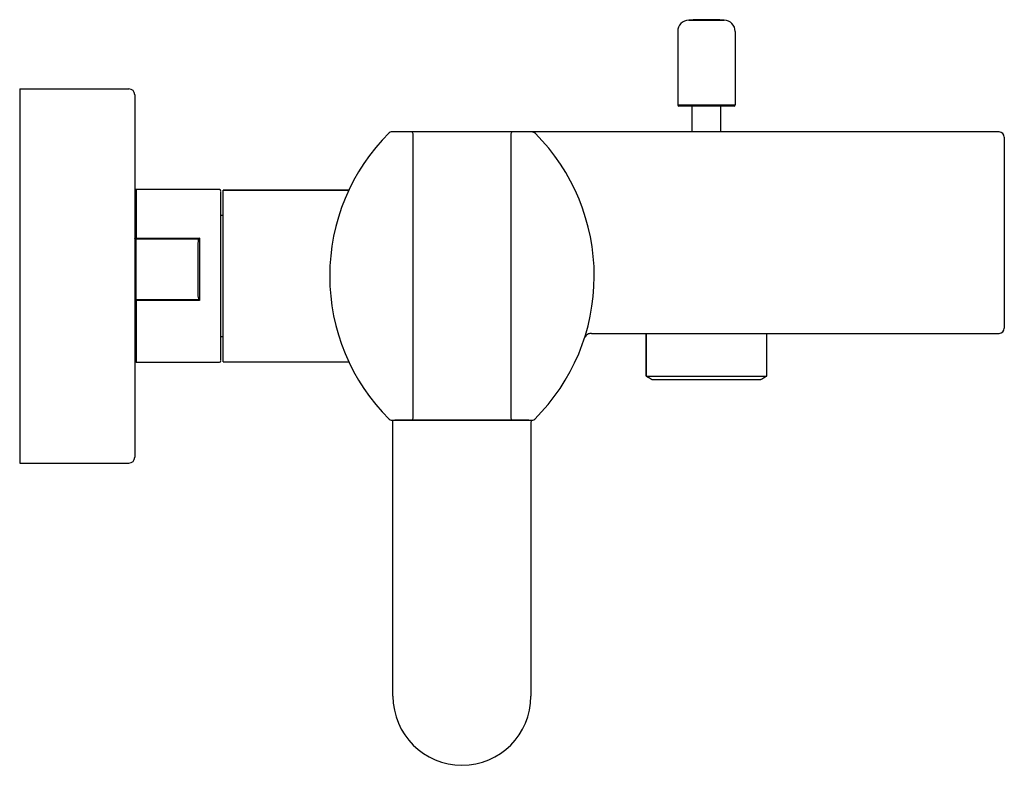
# Model space of a CAD drawing. Header units: millimetres. Extents: x 4135.241 to 4135.412, y 1861.121 to 1861.25.
import ezdxf

# ---------------------------------------------------------------- set-up
doc = ezdxf.new("R2010")
doc.units = ezdxf.units.MM
doc.layers.add('SANINDUSA', color=3, linetype='Continuous')

msp = doc.modelspace()

# ---------------------------------------------------------------- linework, layer by layer
at = {"layer": 'SANINDUSA'}
for p, q in [((4135.357107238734, 1861.250145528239), (4135.363261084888, 1861.250145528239)), ((4135.355184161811, 1861.248147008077), (4135.355184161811, 1861.235404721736)), ((4135.365184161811, 1861.248147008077), (4135.365184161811, 1861.235404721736)), ((4135.240775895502, 1861.238179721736), (4135.240775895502, 1861.173179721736)), ((4135.240775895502, 1861.238179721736), (4135.259775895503, 1861.238179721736)), ((4135.260775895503, 1861.237179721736), (4135.260775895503, 1861.221604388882)), ((4135.355184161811, 1861.235404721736), (4135.360184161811, 1861.235404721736)), ((4135.360184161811, 1861.235204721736), (4135.355384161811, 1861.235204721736)), ((4135.360184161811, 1861.235404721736), (4135.365184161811, 1861.235404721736)), ((4135.364984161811, 1861.235204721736), (4135.360184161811, 1861.235204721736)), ((4135.308875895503, 1861.230704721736), (4135.305381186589, 1861.230704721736)), ((4135.326475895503, 1861.230704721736), (4135.308875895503, 1861.230704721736)), ((4135.309175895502, 1861.230204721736), (4135.309175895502, 1861.230404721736)), ((4135.309175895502, 1861.181154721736), (4135.309175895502, 1861.230204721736)), ((4135.326175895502, 1861.230404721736), (4135.326175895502, 1861.230204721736)), ((4135.326175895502, 1861.230204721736), (4135.326175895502, 1861.181154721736)), ((4135.329805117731, 1861.230704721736), (4135.326475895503, 1861.230704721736)), ((4135.397975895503, 1861.230704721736), (4135.332823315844, 1861.230704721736)), ((4135.411075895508, 1861.230704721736), (4135.397975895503, 1861.230704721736)), ((4135.411975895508, 1861.229804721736), (4135.411975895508, 1861.196604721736)), ((4135.260775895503, 1861.221604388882), (4135.260775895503, 1861.174179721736)), ((4135.261025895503, 1861.220679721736), (4135.261025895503, 1861.212239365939)), ((4135.276175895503, 1861.190779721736), (4135.276175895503, 1861.220579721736)), ((4135.276175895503, 1861.220579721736), (4135.297998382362, 1861.220579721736)), ((4135.261025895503, 1861.212239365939), (4135.272025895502, 1861.212239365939)), ((4135.261025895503, 1861.212239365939), (4135.261025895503, 1861.212150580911)), ((4135.261025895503, 1861.2015096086), (4135.261025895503, 1861.212150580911)), ((4135.261025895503, 1861.212150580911), (4135.271936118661, 1861.212150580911)), ((4135.272025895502, 1861.212239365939), (4135.272025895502, 1861.201418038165)), ((4135.261025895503, 1861.2015096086), (4135.261025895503, 1861.201418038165)), ((4135.271936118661, 1861.2015096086), (4135.261025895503, 1861.2015096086)), ((4135.272025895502, 1861.201418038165), (4135.261025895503, 1861.201418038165)), ((4135.261025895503, 1861.201418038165), (4135.261025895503, 1861.190679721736)), ((4135.340825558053, 1861.195704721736), (4135.397975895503, 1861.195704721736)), ((4135.349706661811, 1861.188282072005), (4135.349706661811, 1861.195704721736)), ((4135.370661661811, 1861.188282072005), (4135.370661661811, 1861.195704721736)), ((4135.397975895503, 1861.195704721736), (4135.411075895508, 1861.195704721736)), ((4135.276175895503, 1861.190779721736), (4135.297998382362, 1861.190779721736)), ((4135.349706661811, 1861.188282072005), (4135.370661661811, 1861.188282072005)), ((4135.350706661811, 1861.187704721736), (4135.369660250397, 1861.187704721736)), ((4135.305381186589, 1861.180654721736), (4135.308875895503, 1861.180654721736)), ((4135.306030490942, 1861.180617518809), (4135.306030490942, 1861.180654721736)), ((4135.329321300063, 1861.180617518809), (4135.306030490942, 1861.180617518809)), ((4135.308875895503, 1861.180654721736), (4135.326475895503, 1861.180654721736)), ((4135.309175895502, 1861.180954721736), (4135.309175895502, 1861.181154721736)), ((4135.326175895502, 1861.181154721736), (4135.326175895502, 1861.180954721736)), ((4135.326475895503, 1861.180654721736), (4135.329970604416, 1861.180654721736)), ((4135.329321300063, 1861.180617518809), (4135.329321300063, 1861.180654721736)), ((4135.305675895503, 1861.179717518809), (4135.305675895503, 1861.180226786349)), ((4135.305675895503, 1861.132667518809), (4135.305675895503, 1861.179717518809)), ((4135.329675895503, 1861.180226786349), (4135.329675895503, 1861.179717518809)), ((4135.329675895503, 1861.179717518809), (4135.329675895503, 1861.132667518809)), ((4135.240775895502, 1861.173179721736), (4135.259775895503, 1861.173179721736))]:
    msp.add_line(p, q, dxfattribs=at)
at = {"layer": 'SANINDUSA', "flags": 128}
for points in [[(4135.260775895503, 1861.212130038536), (4135.260780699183, 1861.212151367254), (4135.26079492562, 1861.212171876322), (4135.260818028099, 1861.212190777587), (4135.260849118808, 1861.212207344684), (4135.260887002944, 1861.21222094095), (4135.260930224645, 1861.212231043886), (4135.260977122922, 1861.212237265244), (4135.261025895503, 1861.212239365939)], [(4135.261025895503, 1861.201418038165), (4135.260977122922, 1861.20141940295), (4135.260930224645, 1861.201423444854), (4135.260887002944, 1861.201430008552), (4135.260849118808, 1861.201438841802), (4135.260818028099, 1861.201449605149), (4135.26079492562, 1861.201461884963), (4135.260780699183, 1861.201475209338), (4135.260775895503, 1861.201489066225)]]:
    msp.add_lwpolyline(points, dxfattribs=at)
at = {"layer": 'SANINDUSA'}
for centre, radius, start, end in [((4135.357184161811, 1861.248147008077), 0.002000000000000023, 92.2042275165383, 180), ((4135.360184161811, 1861.170204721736), 0.08000000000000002, 87.79577248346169, 92.2042275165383), ((4135.363184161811, 1861.248147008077), 0.002000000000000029, 0, 87.79577248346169), ((4135.259775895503, 1861.237179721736), 0.001000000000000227, 0, 90), ((4135.355384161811, 1861.235404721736), 0.0001999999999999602, 180, 270), ((4135.364984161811, 1861.235404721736), 0.0002000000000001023, 270, 0), ((4135.329747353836, 1861.205679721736), 0.03507145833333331, 134.8138638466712, 225.1861361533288), ((4135.305381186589, 1861.230204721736), 0.0004999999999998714, 90, 134.8138638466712), ((4135.308875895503, 1861.230404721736), 0.0003000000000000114, 0, 90), ((4135.326475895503, 1861.230404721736), 0.0003000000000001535, 90, 180), ((4135.329805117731, 1861.229804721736), 0.000900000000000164, 44.91027187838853, 90), ((4135.30560443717, 1861.205679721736), 0.03507145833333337, 314.8138638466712, 44.91027187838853), ((4135.411075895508, 1861.229804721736), 0.0009000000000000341, 0, 90), ((4135.261025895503, 1861.220429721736), 0.000250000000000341, 90, 180), ((4135.275525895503, 1861.220429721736), 0.000250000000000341, 0, 90), ((4135.260963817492, 1861.211374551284), 0.0007785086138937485, 85.42639857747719, 103.9684265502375), ((4135.260963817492, 1861.200733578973), 0.0007785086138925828, 85.42639857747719, 103.9684265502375), ((4135.411075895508, 1861.196604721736), 0.0009000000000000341, 270, 0), ((4135.261025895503, 1861.190929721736), 0.0002500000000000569, 180, 270), ((4135.275525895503, 1861.190929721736), 0.0002500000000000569, 270, 0), ((4135.305381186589, 1861.181154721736), 0.0004999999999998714, 225.1861361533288, 270), ((4135.306030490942, 1861.181517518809), 0.000900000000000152, 253.4684939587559, 270), ((4135.308875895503, 1861.180954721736), 0.0003000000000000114, 270, 0), ((4135.326475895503, 1861.180954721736), 0.0003000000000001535, 180, 270), ((4135.329321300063, 1861.181517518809), 0.0009000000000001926, 270, 286.5315060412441), ((4135.329970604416, 1861.181154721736), 0.0004999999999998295, 270, 314.8138638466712), ((4135.259775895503, 1861.174179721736), 0.0009999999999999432, 270, 0), ((4135.317675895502, 1861.132667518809), 0.01200000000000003, 180, 0)]:
    msp.add_arc(centre, radius, start, end, dxfattribs=at)
for points, degree in [([(4135.35766385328, 1861.235204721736), (4135.35766385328, 1861.230704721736)], 1), ([(4135.362704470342, 1861.230704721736), (4135.362704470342, 1861.235204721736)], 1), ([(4135.275525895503, 1861.220679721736), (4135.261025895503, 1861.220679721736)], 1), ([(4135.297998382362, 1861.220579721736), (4135.276175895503, 1861.220579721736)], 1), ([(4135.276175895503, 1861.216179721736), (4135.275775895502, 1861.216179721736)], 1), ([(4135.272025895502, 1861.212239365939), (4135.271936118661, 1861.212150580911)], 1), ([(4135.272025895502, 1861.201418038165), (4135.271936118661, 1861.2015096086)], 1), ([(4135.340184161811, 1861.195704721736), (4135.340393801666, 1861.195704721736), (4135.340607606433, 1861.195704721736), (4135.340825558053, 1861.195704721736)], 3), ([(4135.349706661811, 1861.195704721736), (4135.349706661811, 1861.188282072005)], 1), ([(4135.370661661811, 1861.188282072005), (4135.370661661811, 1861.195704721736)], 1), ([(4135.275775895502, 1861.195179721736), (4135.276175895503, 1861.195179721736)], 1), ([(4135.261025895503, 1861.190679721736), (4135.275525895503, 1861.190679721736)], 1), ([(4135.276175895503, 1861.190779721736), (4135.297998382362, 1861.190779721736)], 1), ([(4135.349706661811, 1861.188282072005), (4135.350706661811, 1861.187704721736)], 1), ([(4135.369661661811, 1861.187704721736), (4135.370661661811, 1861.188282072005)], 1)]:
    msp.add_open_spline(points, degree=degree, dxfattribs=at)
for points, knots in [([(4135.332823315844, 1861.230704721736), (4135.332478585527, 1861.230704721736), (4135.332140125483, 1861.230704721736), (4135.33147604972, 1861.230704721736), (4135.331159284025, 1861.230704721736), (4135.33057756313, 1861.230704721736), (4135.330314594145, 1861.230704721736), (4135.330022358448, 1861.230704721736), (4135.329943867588, 1861.230704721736), (4135.329833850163, 1861.230704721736), (4135.329805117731, 1861.230704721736), (4135.329805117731, 1861.230704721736)], [0, 0, 0, 0, 0.25, 0.25, 0.5, 0.5, 0.75, 0.75, 0.875, 0.875, 1, 1, 1, 1]), ([(4135.275775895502, 1861.206891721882), (4135.275775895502, 1861.207784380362), (4135.275775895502, 1861.209623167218), (4135.275775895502, 1861.212295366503), (4135.275775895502, 1861.214818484), (4135.275775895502, 1861.217010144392), (4135.275775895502, 1861.218731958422), (4135.275775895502, 1861.219858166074), (4135.275775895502, 1861.22040436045), (4135.275775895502, 1861.220377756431), (4135.275775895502, 1861.22036866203)], [0, 0, 0, 0, 0.1229556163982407, 0.2532762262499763, 0.3890147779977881, 0.5276338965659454, 0.6662530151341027, 0.8019915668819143, 0.9323121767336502, 1, 1, 1, 1]), ([(4135.271936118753, 1861.21215058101), (4135.271912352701, 1861.212115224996), (4135.271823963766, 1861.211983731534), (4135.271786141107, 1861.211737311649), (4135.271778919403, 1861.211540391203), (4135.271775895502, 1861.211457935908)], [0, 0, 0, 0, 0.1761228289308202, 0.6550229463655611, 1, 1, 1, 1]), ([(4135.271775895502, 1861.211457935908), (4135.271775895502, 1861.210724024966), (4135.271775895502, 1861.209246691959), (4135.271775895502, 1861.206896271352), (4135.271775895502, 1861.204518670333), (4135.271775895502, 1861.202971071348), (4135.271775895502, 1861.202202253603)], [0, 0, 0, 0, 0.2483904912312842, 0.4999999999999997, 0.7516095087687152, 1, 1, 1, 1]), ([(4135.275775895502, 1861.190990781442), (4135.275775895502, 1861.190977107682), (4135.275775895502, 1861.190933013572), (4135.275775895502, 1861.191393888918), (4135.275775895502, 1861.192383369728), (4135.275775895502, 1861.193972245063), (4135.275775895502, 1861.196073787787), (4135.275775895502, 1861.198582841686), (4135.275775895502, 1861.201329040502), (4135.275775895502, 1861.20413623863), (4135.275775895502, 1861.205991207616), (4135.275775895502, 1861.206891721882)], [0, 0, 0, 0, 0.04976679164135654, 0.1604841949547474, 0.2778335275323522, 0.4000615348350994, 0.5248833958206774, 0.6497052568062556, 0.7719332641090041, 0.8892825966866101, 1, 1, 1, 1]), ([(4135.271775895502, 1861.202202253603), (4135.271783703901, 1861.202034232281), (4135.271794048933, 1861.201811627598), (4135.271878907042, 1861.201581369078), (4135.271924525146, 1861.201524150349), (4135.271936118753, 1861.201509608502)], [0, 0, 0, 0, 0.6965954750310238, 0.9228912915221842, 1, 1, 1, 1]), ([(4135.340184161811, 1861.195704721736), (4135.340080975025, 1861.195704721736), (4135.339989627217, 1861.195692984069), (4135.339820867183, 1861.195655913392), (4135.339743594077, 1861.195630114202), (4135.339535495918, 1861.195541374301), (4135.339422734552, 1861.195465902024), (4135.339233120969, 1861.195299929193), (4135.339156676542, 1861.195209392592), (4135.339031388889, 1861.195016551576), (4135.338982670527, 1861.194913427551), (4135.338948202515, 1861.1948077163)], [0, 0, 0, 0, 0.1250000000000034, 0.1250000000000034, 0.2500000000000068, 0.2500000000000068, 0.5000000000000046, 0.5000000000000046, 0.7500000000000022, 0.7500000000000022, 1, 1, 1, 1]), ([(4135.305675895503, 1861.180226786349), (4135.305670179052, 1861.180303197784), (4135.305663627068, 1861.180390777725), (4135.305625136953, 1861.180535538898), (4135.305593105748, 1861.180617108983), (4135.30556767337, 1861.180654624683), (4135.305567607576, 1861.180654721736)], [0, 0, 0, 0, 0.3976348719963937, 0.4557542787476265, 0.9985920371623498, 1, 1, 1, 1]), ([(4135.329784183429, 1861.180654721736), (4135.329784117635, 1861.180654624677), (4135.329758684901, 1861.180617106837), (4135.329710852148, 1861.180497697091), (4135.329678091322, 1861.18033713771), (4135.329676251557, 1861.180244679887), (4135.329675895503, 1861.180226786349)], [0, 0, 0, 0, 0.001406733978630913, 0.543770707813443, 0.9117050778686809, 1, 1, 1, 1])]:
    msp.add_open_spline(points, degree=3, knots=knots, dxfattribs=at)

doc.saveas('drawing.dxf')
